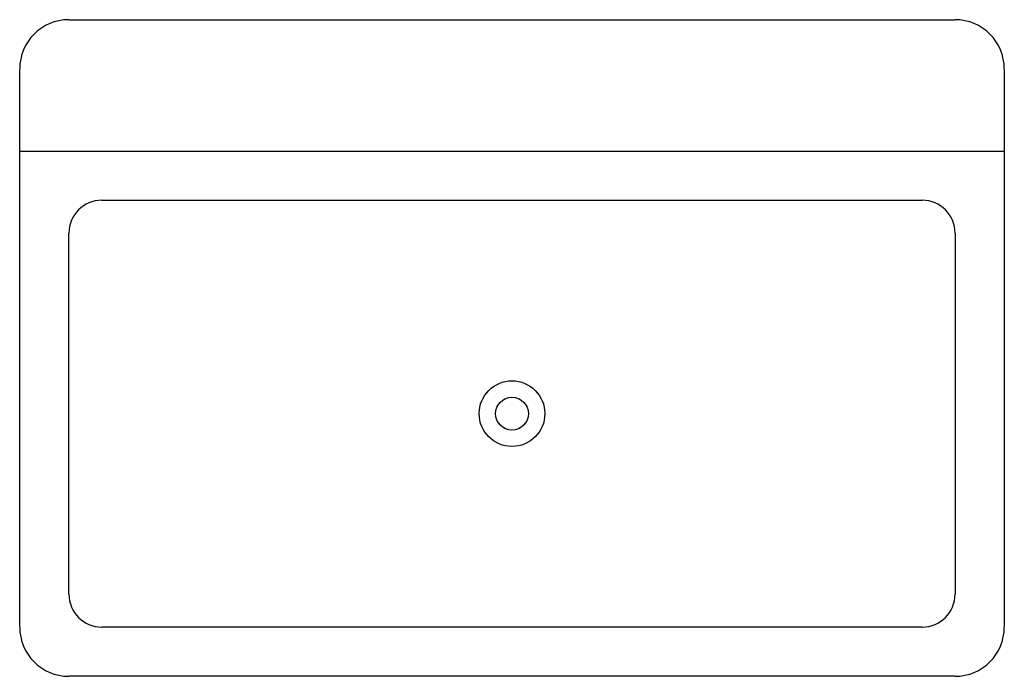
# Model space of a CAD drawing. Header units: millimetres. Extents: x 32 to 794, y -331 to 177.
import ezdxf

# ---------------------------------------------------------------- set-up
doc = ezdxf.new("R2010")
doc.units = ezdxf.units.MM

# ---------------------------------------------------------------- blocks, each defined once
blk = doc.blocks.new('Sink')
blk.add_line((-381, -101.6), (381, -101.6))
for points in [[(-342.9, 0), (342.9, 0)], [(-381, -469.9), (-381, -38.1)], [(381, -38.1), (381, -469.9)], [(-317.5, -139.7), (317.5, -139.7)], [(-342.9, -444.5), (-342.9, -165.1)], [(342.9, -165.1), (342.9, -444.5)], [(317.5, -469.9), (-317.5, -469.9)], [(342.9, -508), (-342.9, -508)]]:
    blk.add_lwpolyline(points)
for radius in [25.4, 12.7]:
    blk.add_circle((0, -304.8), radius)
for centre, radius, start, end in [((-342.9, -38.1), 38.1, 90, 180), ((342.9, -38.1), 38.1, 0, 90), ((-317.5, -165.1), 25.4, 90, 180), ((317.5, -165.1), 25.4, 0, 90), ((-317.5, -444.5), 25.4, 180, 270), ((317.5, -444.5), 25.4, 270, 0), ((-342.9, -469.9), 38.1, 180, 270), ((342.9, -469.9), 38.1, 270, 0)]:
    blk.add_arc(centre, radius, start, end)

msp = doc.modelspace()

# ---------------------------------------------------------------- block references
msp.add_blockref('Sink', (412.68, 177.34))

doc.saveas('drawing.dxf')
